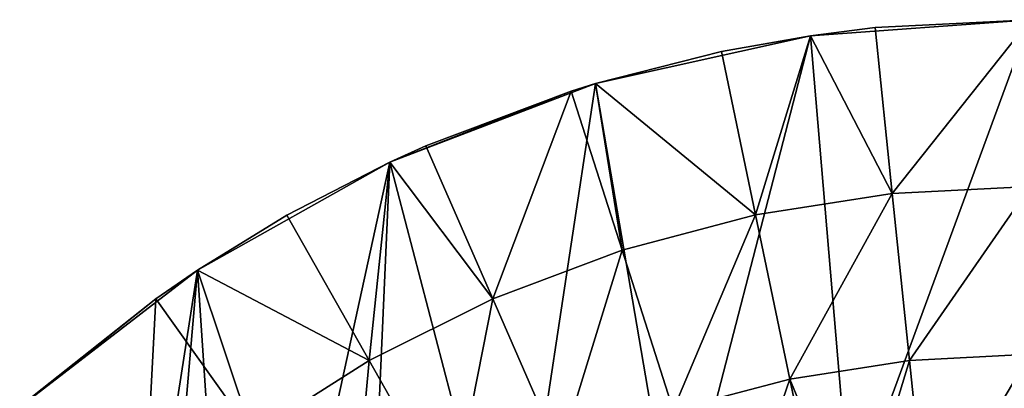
# Model space of a CAD drawing. Header units: millimetres. Extents: x 1 to 103, y -51 to 51.
# Tile 8 of 16: x 17 to 51, y 39 to 51. Entities that reach past the tile are written whole.
import ezdxf

# ---------------------------------------------------------------- set-up
doc = ezdxf.new("R2010")
doc.units = ezdxf.units.MM
doc.header["$LTSCALE"] = 25.4
doc.layers.get('0').update_dxf_attribs({"true_color": 0xff5454})

# ---------------------------------------------------------------- blocks, each defined once
blk = doc.blocks.new('HELIOS-LED-8991-8992.STL')
at = {"color": 7, "true_color": 0xffffff}
mesh = blk.add_polyface(dxfattribs=at)
corners = [(14.845, -35.398, 3.674), (17.092, -6.078, 3.674), (16.561, 0, 3.674), (20.391, -40.366, 3.674), (18.671, -11.971, 3.674), (21.25, -17.5, 3.674), (26.6, -44.475, 3.674), (24.749, -22.498, 3.674), (29.063, -26.812, 3.674), (33.342, -47.635, 3.674), (34.061, -30.311, 3.674), (40.472, -49.78, 3.674), (39.59, -32.889, 3.674), (45.483, -34.468, 3.674), (47.838, -50.864, 3.674), (51.561, -35, 3.674), (55.283, -50.864, 3.674), (57.638, -34.468, 3.674), (62.649, -49.78, 3.674), (63.531, -32.889, 3.674), (69.779, -47.635, 3.674), (69.061, -30.311, 3.674), (74.058, -26.812, 3.674), (76.521, -44.475, 3.674), (78.372, -22.498, 3.674), (82.73, -40.366, 3.674), (81.871, -17.5, 3.674), (84.45, -11.971, 3.674), (88.276, -35.398, 3.674), (86.029, -6.078, 3.674), (86.561, 0, 3.674), (1.409, -9.263, 3.674), (0.866, 5.578, 3.674), (0.595, -1.863, 3.674), (2.219, 12.9, 3.674), (3.292, -16.467, 3.674), (4.623, 19.946, 3.674), (6.204, -23.319, 3.674), (8.027, 26.568, 3.674), (10.083, -29.675, 3.674), (12.36, 32.623, 3.674), (17.527, 37.983, 3.674), (17.092, 6.078, 3.674), (18.671, 11.971, 3.674), (23.42, 42.534, 3.674), (21.25, 17.5, 3.674), (24.749, 22.498, 3.674), (29.913, 46.178, 3.674), (29.063, 26.812, 3.674), (34.061, 30.311, 3.674), (36.867, 48.838, 3.674), (39.59, 32.889, 3.674), (44.135, 50.457, 3.674), (45.483, 34.468, 3.674), (51.561, 51, 3.674), (51.561, 35, 3.674), (57.638, 34.468, 3.674), (58.986, 50.457, 3.674), (63.531, 32.889, 3.674), (66.254, 48.838, 3.674), (69.061, 30.311, 3.674), (73.208, 46.178, 3.674), (74.058, 26.812, 3.674), (79.701, 42.534, 3.674), (78.372, 22.498, 3.674), (81.871, 17.5, 3.674), (85.594, 37.983, 3.674), (84.45, 11.971, 3.674), (86.029, 6.078, 3.674), (90.762, 32.623, 3.674), (93.038, -29.675, 3.674), (95.094, 26.568, 3.674), (96.917, -23.319, 3.674), (98.498, 19.946, 3.674), (99.829, -16.467, 3.674), (100.902, 12.9, 3.674), (101.712, -9.263, 3.674), (102.255, 5.578, 3.674), (102.526, -1.863, 3.674)]
mesh.append_faces([[corners[k] for k in face] for face in [(31, 32, 33), (77, 76, 78)]], dxfattribs={"vtx0": -1, "color": 7})
mesh.append_faces([[corners[k] for k in face] for face in [(1, 3, 4), (4, 3, 5), (5, 6, 7), (7, 6, 8), (8, 9, 10), (10, 11, 12), (12, 11, 13), (13, 14, 15), (15, 16, 17), (17, 18, 19), (19, 20, 21), (21, 20, 22), (22, 23, 24), (24, 25, 26), (26, 25, 27), (27, 28, 29), (29, 28, 30), (32, 31, 34), (34, 35, 36), (36, 37, 38), (38, 39, 40), (40, 0, 41), (41, 43, 44), (44, 46, 47), (47, 49, 50), (50, 51, 52), (52, 53, 54), (54, 56, 57), (57, 58, 59), (59, 60, 61), (61, 62, 63), (63, 65, 66), (66, 68, 69), (69, 70, 71), (71, 72, 73), (73, 74, 75), (75, 76, 77)]], dxfattribs={"vtx0": -1, "vtx1": -1, "color": 7})
mesh.append_faces([[corners[k] for k in face] for face in [(41, 0, 2), (69, 30, 28)]], dxfattribs={"vtx0": -1, "vtx1": -1, "vtx2": -1, "color": 7})
mesh.append_faces([[corners[k] for k in face] for face in [(0, 1, 2), (1, 0, 3), (5, 3, 6), (8, 6, 9), (10, 9, 11), (13, 11, 14), (15, 14, 16), (17, 16, 18), (19, 18, 20), (22, 20, 23), (24, 23, 25), (27, 25, 28), (34, 31, 35), (36, 35, 37), (38, 37, 39), (40, 39, 0), (41, 2, 42), (41, 42, 43), (44, 43, 45), (44, 45, 46), (47, 46, 48), (47, 48, 49), (50, 49, 51), (52, 51, 53), (54, 53, 55), (54, 55, 56), (57, 56, 58), (59, 58, 60), (61, 60, 62), (63, 62, 64), (63, 64, 65), (66, 65, 67), (66, 67, 68), (69, 68, 30), (69, 28, 70), (71, 70, 72), (73, 72, 74), (75, 74, 76)]], dxfattribs={"vtx0": -1, "vtx2": -1, "color": 7})
mesh = blk.add_polyface(dxfattribs=at)
corners = [(51.561, 51, 3.674), (51.561, 51, 2.674), (44.135, 50.457, 3.674)]
mesh.append_faces([[corners[k] for k in face] for face in [(0, 1, 2)]], dxfattribs={"color": 7})
mesh = blk.add_polyface(dxfattribs=at)
corners = [(44.135, 50.457, 3.674), (51.561, 51, 2.674), (46.317, 50.73, 2.674)]
mesh.append_faces([[corners[k] for k in face] for face in [(0, 1, 2)]], dxfattribs={"color": 7})
mesh = blk.add_polyface(dxfattribs=at)
corners = [(51.561, 51, 2.674), (46.897, 45.119, 1.905), (46.317, 50.73, 2.674), (51.561, 45.359, 1.905)]
mesh.append_faces([[corners[k] for k in face] for face in [(0, 1, 2), (1, 0, 3)]], dxfattribs={"vtx0": -1, "color": 7})
mesh = blk.add_polyface(dxfattribs=at)
corners = [(46.897, 45.119, 1.905), (44.135, 50.457, 2.674), (46.317, 50.73, 2.674)]
mesh.append_faces([[corners[k] for k in face] for face in [(0, 1, 2)]], dxfattribs={"color": 7})
mesh = blk.add_polyface(dxfattribs=at)
corners = [(44.135, 50.457, 3.674), (46.317, 50.73, 2.674), (44.135, 50.457, 2.674)]
mesh.append_faces([[corners[k] for k in face] for face in [(0, 1, 2)]], dxfattribs={"color": 7})
mesh = blk.add_polyface(dxfattribs=at)
corners = [(44.135, 50.457, 3.674), (41.128, 49.922, 2.674), (36.867, 48.838, 3.674)]
mesh.append_faces([[corners[k] for k in face] for face in [(0, 1, 2)]], dxfattribs={"color": 7})
mesh = blk.add_polyface(dxfattribs=at)
corners = [(44.135, 50.457, 2.674), (42.282, 44.4, 1.905), (41.128, 49.922, 2.674)]
mesh.append_faces([[corners[k] for k in face] for face in [(0, 1, 2)]], dxfattribs={"color": 7})
mesh = blk.add_polyface(dxfattribs=at)
corners = [(44.135, 50.457, 3.674), (44.135, 50.457, 2.674), (41.128, 49.922, 2.674)]
mesh.append_faces([[corners[k] for k in face] for face in [(0, 1, 2)]], dxfattribs={"color": 7})
mesh = blk.add_polyface(dxfattribs=at)
corners = [(46.897, 45.119, 1.905), (42.282, 44.4, 1.905), (44.135, 50.457, 2.674)]
mesh.append_faces([[corners[k] for k in face] for face in [(0, 1, 2)]], dxfattribs={"color": 7})
mesh = blk.add_polyface(dxfattribs=at)
corners = [(42.282, 44.4, 1.905), (36.867, 48.838, 2.674), (41.128, 49.922, 2.674)]
mesh.append_faces([[corners[k] for k in face] for face in [(0, 1, 2)]], dxfattribs={"color": 7})
mesh = blk.add_polyface(dxfattribs=at)
corners = [(36.867, 48.838, 3.674), (41.128, 49.922, 2.674), (36.867, 48.838, 2.674)]
mesh.append_faces([[corners[k] for k in face] for face in [(0, 1, 2)]], dxfattribs={"color": 7})
mesh = blk.add_polyface(dxfattribs=at)
corners = [(36.867, 48.838, 3.674), (36.051, 48.584, 2.674), (29.913, 46.178, 3.674)]
mesh.append_faces([[corners[k] for k in face] for face in [(0, 1, 2)]], dxfattribs={"color": 7})
mesh = blk.add_polyface(dxfattribs=at)
corners = [(29.913, 46.178, 3.674), (36.051, 48.584, 2.674), (31.137, 46.732, 2.674)]
mesh.append_faces([[corners[k] for k in face] for face in [(0, 1, 2)]], dxfattribs={"color": 7})
mesh = blk.add_polyface(dxfattribs=at)
corners = [(36.051, 48.584, 2.674), (33.396, 41.563, 1.905), (31.137, 46.732, 2.674), (37.766, 43.211, 1.905)]
mesh.append_faces([[corners[k] for k in face] for face in [(0, 1, 2), (1, 0, 3)]], dxfattribs={"vtx0": -1, "color": 7})
mesh = blk.add_polyface(dxfattribs=at)
corners = [(37.766, 43.211, 1.905), (36.051, 48.584, 2.674), (36.867, 48.838, 2.674)]
mesh.append_faces([[corners[k] for k in face] for face in [(0, 1, 2)]], dxfattribs={"color": 7})
mesh = blk.add_polyface(dxfattribs=at)
corners = [(36.867, 48.838, 3.674), (36.867, 48.838, 2.674), (36.051, 48.584, 2.674)]
mesh.append_faces([[corners[k] for k in face] for face in [(0, 1, 2)]], dxfattribs={"color": 7})
mesh = blk.add_polyface(dxfattribs=at)
corners = [(42.282, 44.4, 1.905), (37.766, 43.211, 1.905), (36.867, 48.838, 2.674)]
mesh.append_faces([[corners[k] for k in face] for face in [(0, 1, 2)]], dxfattribs={"color": 7})
mesh = blk.add_polyface(dxfattribs=at)
corners = [(33.396, 41.563, 1.905), (29.913, 46.178, 2.674), (31.137, 46.732, 2.674)]
mesh.append_faces([[corners[k] for k in face] for face in [(0, 1, 2)]], dxfattribs={"color": 7})
mesh = blk.add_polyface(dxfattribs=at)
corners = [(29.913, 46.178, 3.674), (31.137, 46.732, 2.674), (29.913, 46.178, 2.674)]
mesh.append_faces([[corners[k] for k in face] for face in [(0, 1, 2)]], dxfattribs={"color": 7})
mesh = blk.add_polyface(dxfattribs=at)
corners = [(29.913, 46.178, 3.674), (26.441, 44.385, 2.674), (23.42, 42.534, 3.674)]
mesh.append_faces([[corners[k] for k in face] for face in [(0, 1, 2)]], dxfattribs={"color": 7})
mesh = blk.add_polyface(dxfattribs=at)
corners = [(29.913, 46.178, 2.674), (29.219, 39.475, 1.905), (26.441, 44.385, 2.674)]
mesh.append_faces([[corners[k] for k in face] for face in [(0, 1, 2)]], dxfattribs={"color": 7})
mesh = blk.add_polyface(dxfattribs=at)
corners = [(29.913, 46.178, 3.674), (29.913, 46.178, 2.674), (26.441, 44.385, 2.674)]
mesh.append_faces([[corners[k] for k in face] for face in [(0, 1, 2)]], dxfattribs={"color": 7})
mesh = blk.add_polyface(dxfattribs=at)
corners = [(33.396, 41.563, 1.905), (29.219, 39.475, 1.905), (29.913, 46.178, 2.674)]
mesh.append_faces([[corners[k] for k in face] for face in [(0, 1, 2)]], dxfattribs={"color": 7})
mesh = blk.add_polyface(dxfattribs=at)
corners = [(51.561, 45.359, 1.905), (47.48, 39.478, 1.405), (46.897, 45.119, 1.905), (51.561, 39.688, 1.405)]
mesh.append_faces([[corners[k] for k in face] for face in [(0, 1, 2), (1, 0, 3)]], dxfattribs={"vtx0": -1, "color": 7})
mesh = blk.add_polyface(dxfattribs=at)
corners = [(46.897, 45.119, 1.905), (43.442, 38.849, 1.405), (42.282, 44.4, 1.905), (47.48, 39.478, 1.405)]
mesh.append_faces([[corners[k] for k in face] for face in [(0, 1, 2), (1, 0, 3)]], dxfattribs={"vtx0": -1, "color": 7})
mesh = blk.add_polyface(dxfattribs=at)
corners = [(29.219, 39.475, 1.905), (23.42, 42.534, 2.674), (26.441, 44.385, 2.674)]
mesh.append_faces([[corners[k] for k in face] for face in [(0, 1, 2)]], dxfattribs={"color": 7})
mesh = blk.add_polyface(dxfattribs=at)
corners = [(23.42, 42.534, 3.674), (26.441, 44.385, 2.674), (23.42, 42.534, 2.674)]
mesh.append_faces([[corners[k] for k in face] for face in [(0, 1, 2)]], dxfattribs={"color": 7})
mesh = blk.add_polyface(dxfattribs=at)
corners = [(42.282, 44.4, 1.905), (39.491, 37.808, 1.405), (37.766, 43.211, 1.905), (43.442, 38.849, 1.405)]
mesh.append_faces([[corners[k] for k in face] for face in [(0, 1, 2), (1, 0, 3)]], dxfattribs={"vtx0": -1, "color": 7})
mesh = blk.add_polyface(dxfattribs=at)
corners = [(37.766, 43.211, 1.905), (35.667, 36.367, 1.405), (33.396, 41.563, 1.905), (39.491, 37.808, 1.405)]
mesh.append_faces([[corners[k] for k in face] for face in [(0, 1, 2), (1, 0, 3)]], dxfattribs={"vtx0": -1, "color": 7})
mesh = blk.add_polyface(dxfattribs=at)
corners = [(23.42, 42.534, 3.674), (22.01, 41.566, 2.674), (17.527, 37.983, 3.674)]
mesh.append_faces([[corners[k] for k in face] for face in [(0, 1, 2)]], dxfattribs={"color": 7})
mesh = blk.add_polyface(dxfattribs=at)
corners = [(25.278, 36.969, 1.905), (22.01, 41.566, 2.674), (23.42, 42.534, 2.674)]
mesh.append_faces([[corners[k] for k in face] for face in [(0, 1, 2)]], dxfattribs={"color": 7})
mesh = blk.add_polyface(dxfattribs=at)
corners = [(23.42, 42.534, 3.674), (23.42, 42.534, 2.674), (22.01, 41.566, 2.674)]
mesh.append_faces([[corners[k] for k in face] for face in [(0, 1, 2)]], dxfattribs={"color": 7})
mesh = blk.add_polyface(dxfattribs=at)
corners = [(29.219, 39.475, 1.905), (25.278, 36.969, 1.905), (23.42, 42.534, 2.674)]
mesh.append_faces([[corners[k] for k in face] for face in [(0, 1, 2)]], dxfattribs={"color": 7})
mesh = blk.add_polyface(dxfattribs=at)
corners = [(17.527, 37.983, 3.674), (22.01, 41.566, 2.674), (17.893, 38.308, 2.674)]
mesh.append_faces([[corners[k] for k in face] for face in [(0, 1, 2)]], dxfattribs={"color": 7})
mesh = blk.add_polyface(dxfattribs=at)
corners = [(22.01, 41.566, 2.674), (21.616, 34.071, 1.905), (17.893, 38.308, 2.674), (25.278, 36.969, 1.905)]
mesh.append_faces([[corners[k] for k in face] for face in [(0, 1, 2), (1, 0, 3)]], dxfattribs={"vtx0": -1, "color": 7})
mesh = blk.add_polyface(dxfattribs=at)
corners = [(33.396, 41.563, 1.905), (32.012, 34.54, 1.405), (29.219, 39.475, 1.905), (35.667, 36.367, 1.405)]
mesh.append_faces([[corners[k] for k in face] for face in [(0, 1, 2), (1, 0, 3)]], dxfattribs={"vtx0": -1, "color": 7})
mesh = blk.add_polyface(dxfattribs=at)
corners = [(51.561, 39.688, 1.405), (48.065, 33.82, 1.174), (47.48, 39.478, 1.405), (51.561, 34, 1.174)]
mesh.append_faces([[corners[k] for k in face] for face in [(0, 1, 2), (1, 0, 3)]], dxfattribs={"vtx0": -1, "color": 7})
mesh = blk.add_polyface(dxfattribs=at)
corners = [(29.219, 39.475, 1.905), (28.564, 32.347, 1.405), (25.278, 36.969, 1.905), (32.012, 34.54, 1.405)]
mesh.append_faces([[corners[k] for k in face] for face in [(0, 1, 2), (1, 0, 3)]], dxfattribs={"vtx0": -1, "color": 7})
mesh = blk.add_polyface(dxfattribs=at)
corners = [(47.48, 39.478, 1.405), (45.656, 33.483, 1.174), (43.442, 38.849, 1.405), (48.065, 33.82, 1.174)]
mesh.append_faces([[corners[k] for k in face] for face in [(0, 1, 2), (1, 0, 3)]], dxfattribs={"vtx0": -1, "color": 7})
mesh = blk.add_polyface(dxfattribs=at)
corners = [(43.442, 38.849, 1.405), (41.221, 32.39, 1.174), (39.491, 37.808, 1.405), (44.606, 33.281, 1.174)]
mesh.append_faces([[corners[k] for k in face] for face in [(0, 1, 2), (1, 0, 3)]], dxfattribs={"vtx0": -1, "color": 7})
mesh = blk.add_polyface(dxfattribs=at)
corners = [(45.656, 33.483, 1.174), (44.606, 33.281, 1.174), (43.442, 38.849, 1.405)]
mesh.append_faces([[corners[k] for k in face] for face in [(0, 1, 2)]], dxfattribs={"color": 7})

msp = doc.modelspace()

# ---------------------------------------------------------------- block references
at = {"color": 0}
msp.add_blockref('HELIOS-LED-8991-8992.STL', (0, 0), dxfattribs=at)

doc.saveas('drawing.dxf')
